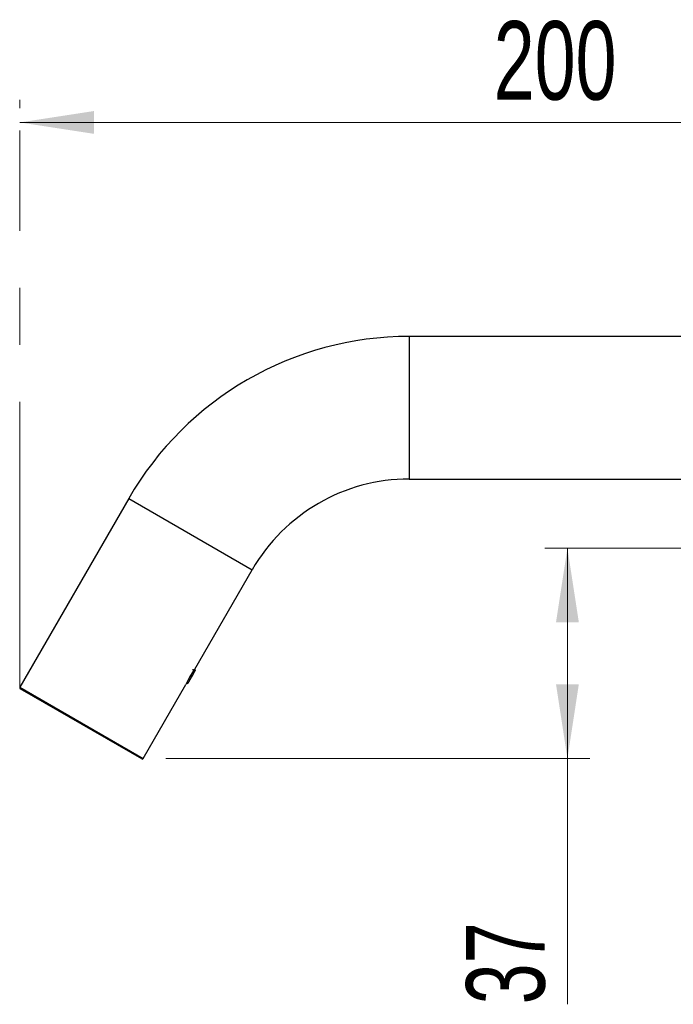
# Model space of a CAD drawing. Header units: millimetres. Extents: x 43 to 263, y 75 to 143.
# Tile 1 of 11: x 43 to 72, y 99 to 143. Entities that reach past the tile are written whole.
import ezdxf

# ---------------------------------------------------------------- set-up
doc = ezdxf.new("R2010")
doc.units = ezdxf.units.MM
doc.linetypes.add('CENTERX2', pattern=[20.32, 12.7, -2.54, 2.54, -2.54])
doc.styles.add('SLDTEXTSTYLE0', font='TXT', dxfattribs={"width": 0.7})
doc.dimstyles.new('SLDDIMSTYLE0', dxfattribs={"dimtxt": 3.5, "dimasz": 3.302, "dimexe": 0, "dimexo": 0.0625, "dimgap": 0.875, "dimtad": 1, "dimdec": 0, "dimlfac": 4, "dimrnd": 1e-09, "dimzin": 12, "dimdsep": 46, "dimtxsty": 'SLDTEXTSTYLE0', "dimsah": 1, "dimcen": 0.09, "dimadec": 0, "dimazin": 3, "dimtfac": 1, "dimtdec": 0, "dimtofl": 0, "dimtmove": 0, "dimatfit": 3, "dimfxl": 0, "dimfrac": 2, "dimtolj": 1, "dimtzin": 12, "dimarcsym": 0})

# ---------------------------------------------------------------- blocks, each defined once
blk = doc.blocks.new('_D')
at = {"color": 7, "linetype": 'Continuous', "lineweight": 0}
for p, q in [((42.566, 139.162), (42.566, 139.524)), ((92.665, 133.074), (92.665, 139.524)), ((92.665, 138.524), (42.566, 138.524))]:
    blk.add_line(p, q, dxfattribs=at)
at = {"color": 7, "linetype": 'Continuous', "lineweight": 18}
for points in [[(42.566, 138.524), (45.868, 138.016), (45.868, 139.032)], [(92.665, 138.524), (89.363, 139.032), (89.363, 138.016)]]:
    blk.add_solid(points, dxfattribs=at)
at = {"color": 7, "linetype": 'Continuous', "lineweight": 18, "insert": (63.677, 143.036), "char_height": 3.5, "attachment_point": 1, "style": 'SLDTEXTSTYLE0'}
blk.add_mtext('200', dxfattribs=at)
blk = doc.blocks.new('_D_4')
at = {"color": 7, "linetype": 'Continuous', "lineweight": 0}
for p, q in [((89.29, 119.574), (65.958, 119.574)), ((66.958, 110.207), (66.958, 119.574)), ((49.065, 110.207), (67.958, 110.207)), ((66.958, 110.207), (66.958, 99.265))]:
    blk.add_line(p, q, dxfattribs=at)
at = {"color": 7, "linetype": 'Continuous', "lineweight": 18}
for points in [[(66.958, 119.574), (66.45, 116.272), (67.466, 116.272)], [(66.958, 110.207), (67.466, 113.509), (66.45, 113.509)]]:
    blk.add_solid(points, dxfattribs=at)
at = {"color": 7, "linetype": 'Continuous', "lineweight": 18, "insert": (62.447, 99.265), "char_height": 3.5, "attachment_point": 1, "rotation": 90, "style": 'SLDTEXTSTYLE0'}
blk.add_mtext('37', dxfattribs=at)

msp = doc.modelspace()

# ---------------------------------------------------------------- linework, layer by layer
at = {"color": 7, "linetype": 'CENTERX2', "lineweight": 18}
msp.add_line((42.566, 113.382), (42.566, 138.162), dxfattribs=at)
at = {"color": 7, "linetype": 'Continuous', "lineweight": 25}
for p, q in [((90.165, 128.999), (59.91, 128.999)), ((59.91, 128.999), (59.91, 122.649)), ((59.91, 122.649), (90.165, 122.649)), ((47.418, 121.786), (42.566, 113.382)), ((47.418, 121.786), (52.917, 118.611)), ((50.365, 114.19), (52.917, 118.611)), ((42.566, 113.382), (48.065, 110.207)), ((47.997, 110.188), (42.584, 113.313)), ((48.065, 110.207), (49.967, 113.502))]:
    msp.add_line(p, q, dxfattribs=at)
for centre, radius, start, end in [((59.91, 114.574), 14.425, 90, 150), ((59.91, 114.574), 8.075, 90, 150), ((52.903, 112.263), 3.187, 142.7895, 157.1199), ((42.609, 113.357), 0.05, 150, 240), ((48.022, 110.232), 0.05, 240, 330)]:
    msp.add_arc(centre, radius, start, end, dxfattribs=at)
for points, knots in [([(50.068, 113.576), (50.073, 113.585), (50.084, 113.604), (50.119, 113.664), (50.164, 113.743), (50.216, 113.833), (50.269, 113.925), (50.318, 114.009), (50.355, 114.074), (50.379, 114.114), (50.38, 114.116), (50.38, 114.117)], [0, 0, 0, 0, 0.0998731, 0.210434, 0.3209303, 0.4313795, 0.547321, 0.6647942, 0.7822386, 0.9038687, 1, 1, 1, 1]), ([(50.307, 114.101), (50.307, 114.101), (50.312, 114.104), (50.301, 114.073), (50.273, 114.009), (50.228, 113.915), (50.176, 113.81), (50.126, 113.708), (50.086, 113.622), (50.074, 113.591), (50.068, 113.576)], [0, 0, 0, 0, 0.003861, 0.1487018, 0.2877909, 0.4313703, 0.5749496, 0.7140387, 0.8588795, 1, 1, 1, 1]), ([(50.307, 114.101), (50.303, 114.115), (50.295, 114.142), (50.286, 114.169), (50.282, 114.182)], [0, 0, 0, 0, 0.499963, 1, 1, 1, 1]), ([(50.388, 114.121), (50.374, 114.118), (50.347, 114.112), (50.32, 114.106), (50.307, 114.103)], [0, 0, 0, 0, 0.510675, 1, 1, 1, 1]), ([(49.984, 113.542), (49.998, 113.545), (50.026, 113.551), (50.054, 113.557), (50.067, 113.561)], [0, 0, 0, 0, 0.5000368, 1, 1, 1, 1])]:
    msp.add_open_spline(points, degree=3, knots=knots, dxfattribs=at)

# ---------------------------------------------------------------- dimensions: what is measured, and where the dimension line sits
at = {"color": 7, "linetype": 'Continuous', "lineweight": 18}
dim = msp.add_linear_dim(base=(42.566, 138.524), p1=(92.665, 132.074), p2=(42.566, 138.162), dimstyle='SLDDIMSTYLE0', dxfattribs=at)
dim.commit()
dim.dimension.update_dxf_attribs({"geometry": '_D', "text_midpoint": (66.958, 138.524), "dimtype": 160})
dim = msp.add_linear_dim(base=(66.958, 119.574), p1=(48.065, 110.207), p2=(90.29, 119.574), angle=90, dimstyle='SLDDIMSTYLE0', dxfattribs=at)
dim.commit()
dim.dimension.update_dxf_attribs({"geometry": '_D_4', "text_midpoint": (66.958, 101.453), "dimtype": 160})

doc.saveas('drawing.dxf')
